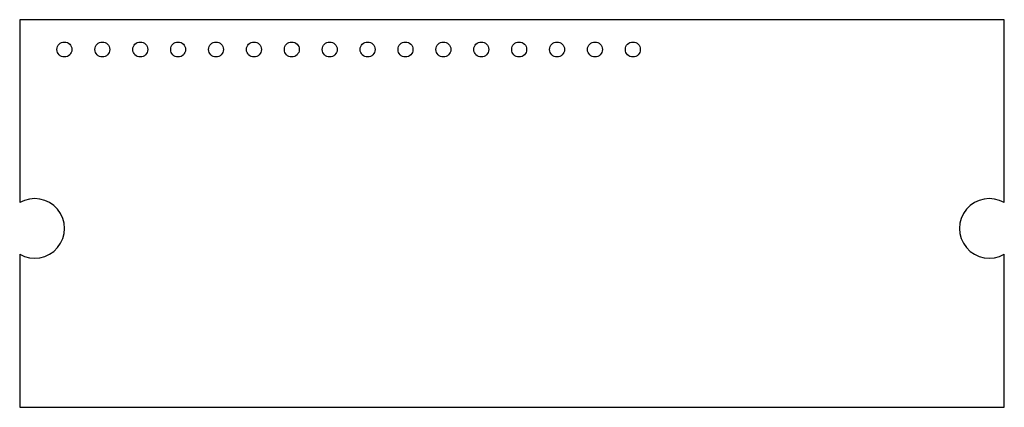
# Model space of a CAD drawing. Header units: millimetres. Extents: x 0 to 66, y 0 to 26.
import ezdxf

# ---------------------------------------------------------------- set-up
doc = ezdxf.new("R2010")
doc.units = ezdxf.units.MM
doc.header["$MEASUREMENT"] = 0

msp = doc.modelspace()

# ---------------------------------------------------------------- linework, layer by layer
for p, q in [((66, 26), (0, 26)), ((0, 26), (0, 13.732)), ((66, 13.732), (66, 26)), ((0, 10.268), (0, 0)), ((66, 0), (66, 10.268)), ((0, 0), (66, 0))]:
    msp.add_line(p, q)
for centre in [(3, 24), (5.54, 24), (8.08, 24), (10.62, 24), (13.16, 24), (15.7, 24), (18.24, 24), (20.78, 24), (23.32, 24), (25.86, 24), (28.4, 24), (30.94, 24), (33.48, 24), (36.02, 24), (38.56, 24), (41.1, 24)]:
    msp.add_circle(centre, 0.5)
for centre, start, end in [((1, 12), 240, 120), ((65, 12), 60, 300)]:
    msp.add_arc(centre, 2, start, end)

doc.saveas('drawing.dxf')
